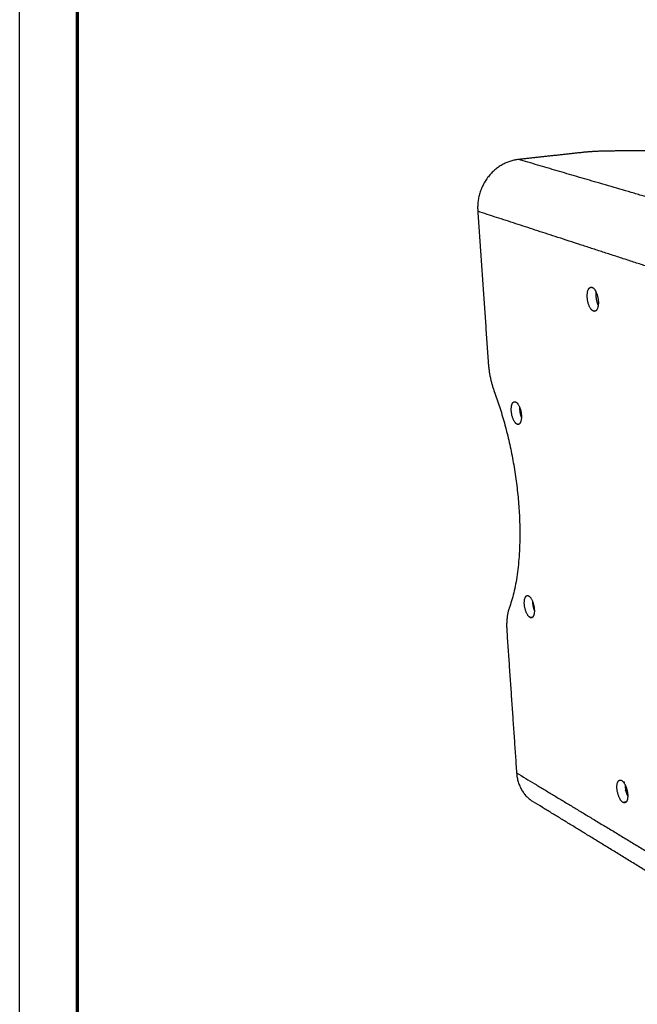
# Model space of a CAD drawing. Header units: millimetres. Extents: x 15867 to 16867, y -4769 to -3769.
# Tile 1 of 13: x 15867 to 16027, y -4514 to -4259. Entities that reach past the tile are written whole.
import ezdxf

# ---------------------------------------------------------------- set-up
doc = ezdxf.new("R2010")
doc.units = ezdxf.units.MM
doc.layers.add('ROXX NEO mini i_Grid', color=7, linetype='Continuous', true_color=0x000000)

msp = doc.modelspace()

# ---------------------------------------------------------------- linework, layer by layer
at = {"layer": 'ROXX NEO mini i_Grid'}
msp.add_line((15866.86, -4769.19), (15866.86, -3769.19), dxfattribs=at)
at = {"layer": 'ROXX NEO mini i_Grid', "color": 250, "lineweight": 70, "true_color": 0x1a171b}
msp.add_line((15881.86, -4754.19), (15881.86, -3784.19), dxfattribs=at)
at = {"layer": 'ROXX NEO mini i_Grid', "color": 18, "true_color": 0x000000}
for points, weights in [([(16012.48, -4293.79), (16004.33, -4294.68), (15996.09, -4295.58)], [764.510094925, 759.940225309, 755.370355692]), ([(16012.48, -4293.79), (16004.33, -4294.68), (15996.09, -4295.58)], [764.510094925, 759.940225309, 755.370355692]), ([(16019.43, -4293.4), (16015.78, -4293.43), (16012.48, -4293.79)], [766.542092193, 730.908025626, 764.510094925]), ([(16019.43, -4293.4), (16015.78, -4293.43), (16012.48, -4293.79)], [766.542092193, 730.908025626, 764.510094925]), ([(16037.98, -4293.24), (16028.71, -4293.32), (16019.43, -4293.4)], [767.376223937, 766.959158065, 766.542092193]), ([(16037.98, -4293.24), (16028.71, -4293.32), (16019.43, -4293.4)], [767.376223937, 766.959158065, 766.542092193]), ([(15996.09, -4295.58), (15984.7, -4296.83), (15985.54, -4309)], [755.370355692, 529.728148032, 752.078137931]), ([(15996.09, -4295.58), (15984.7, -4296.83), (15985.54, -4309)], [755.370355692, 529.728148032, 752.078137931]), ([(15985.54, -4309), (15986.91, -4328.73), (15988.26, -4348.2)], [752.078137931, 756.871402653, 761.664667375]), ([(15985.54, -4309), (15986.91, -4328.73), (15988.26, -4348.2)], [752.078137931, 756.871402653, 761.664667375]), ([(15988.26, -4348.2), (15988.53, -4352.11), (15989.82, -4355.62)], [761.664667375, 720.33936099, 761.765511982]), ([(15988.26, -4348.2), (15988.53, -4352.11), (15989.82, -4355.62)], [761.664667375, 720.33936099, 761.765511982]), ([(15989.82, -4355.62), (16002.01, -4388.74), (15993.68, -4411.73)], [761.765511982, 591.104772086, 775.957756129]), ([(15989.82, -4355.62), (16002.01, -4388.74), (15993.68, -4411.73)], [761.765511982, 591.104772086, 775.957756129]), ([(15993.68, -4411.73), (15992.82, -4414.12), (15993.08, -4417.86)], [775.957756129, 735.181675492, 779.318434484]), ([(15993.68, -4411.73), (15992.82, -4414.12), (15993.08, -4417.86)], [775.957756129, 735.181675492, 779.318434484]), ([(15993.08, -4417.86), (15994.35, -4436.24), (15995.6, -4454.38)], [779.318434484, 784.111699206, 788.904963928]), ([(15993.08, -4417.86), (15994.35, -4436.24), (15995.6, -4454.38)], [779.318434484, 784.111699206, 788.904963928]), ([(15995.6, -4454.38), (15995.95, -4459.42), (15999.91, -4461.85)], [788.904963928, 718.498941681, 793.279667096]), ([(15995.6, -4454.38), (15995.95, -4459.42), (15999.91, -4461.85)], [788.904963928, 718.498941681, 793.279667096]), ([(16042.46, -4487.91), (16020.34, -4474.36), (15999.91, -4461.85)], [626.348947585, 652.18459026, 678.020232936]), ([(16042.46, -4487.91), (16020.34, -4474.36), (15999.91, -4461.85)], [626.348947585, 652.18459026, 678.020232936])]:
    msp.add_rational_spline(points, weights, degree=2, dxfattribs=at)
at = {"layer": 'ROXX NEO mini i_Grid', "color": 18, "lineweight": -3, "true_color": 0x000000}
for points, weights in [([(16040.63, -4308.6), (16017.43, -4301.82), (15996.09, -4295.58)], [694.915257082, 725.142806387, 755.370355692]), ([(16029.38, -4323.26), (16006.54, -4315.83), (15985.54, -4309)], [691.623039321, 721.850588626, 752.078137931]), ([(16014.85, -4328.66), (16015, -4328.64), (16015.15, -4328.62)], [661.133735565, 661.205856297, 661.277977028]), ([(16014.85, -4328.66), (16015, -4328.64), (16015.16, -4328.69)], [713.758565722, 709.324475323, 713.326145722]), ([(16015.16, -4328.69), (16015.16, -4328.69), (16015.16, -4328.69)], [713.330341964, 713.328243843, 713.326145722]), ([(16015.84, -4334.89), (16015.69, -4334.91), (16015.53, -4334.85)], [714.30087608, 710.009076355, 714.749000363]), ([(15995.03, -4358.29), (15995.18, -4358.27), (15995.35, -4358.34)], [754.176884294, 748.057830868, 753.678870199]), ([(15995.73, -4364.11), (15996.06, -4364.06), (15996.39, -4364.01)], [755.10172484, 755.281878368, 755.462031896]), ([(15996.06, -4364.16), (15995.9, -4364.19), (15995.73, -4364.11)], [754.589012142, 748.640233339, 755.10172484]), ([(15996.26, -4364.13), (15996.16, -4364.14), (15996.06, -4364.16)], [691.361657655, 691.310660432, 691.259663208]), ([(15998.33, -4408.49), (15998.51, -4408.45), (15998.72, -4408.56)], [766.855325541, 757.342316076, 766.233469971]), ([(15999.09, -4414.15), (15999.46, -4414.07), (15999.84, -4414)], [767.656324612, 767.86589954, 768.075474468]), ([(15999.49, -4414.22), (15999.3, -4414.25), (15999.09, -4414.15)], [767.01996524, 757.722790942, 767.656324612]), ([(15995.6, -4454.38), (16015.98, -4466.67), (16038.06, -4479.98)], [788.904963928, 758.677414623, 728.449865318]), ([(16022.33, -4456.24), (16022.56, -4456.19), (16022.82, -4456.34)], [744.766136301, 731.476368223, 744.015167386]), ([(16023.62, -4456.9), (16023.46, -4456.81), (16023.26, -4456.72)], [801.634846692, 781.247820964, 764.448234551]), ([(16024.31, -4459.29), (16024.03, -4459.13), (16023.74, -4458.96)], [801.350725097, 801.771777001, 802.192828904]), ([(16023.16, -4462.01), (16023.63, -4461.9), (16024.09, -4461.79)], [745.438022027, 745.69663357, 745.955245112]), ([(16023.67, -4462.11), (16023.43, -4462.16), (16023.16, -4462.01)], [744.671956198, 731.640254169, 745.438022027])]:
    msp.add_rational_spline(points, weights, degree=2, dxfattribs=at)
for points, weights, knots in [([(16015.53, -4334.85), (16014.24, -4334.4), (16013.94, -4331.61), (16013.63, -4328.82), (16014.85, -4328.66)], [714.749000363, 533.401384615, 716.030390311, 532.736197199, 713.758565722], [0, 0, 0, 3.728324, 3.728324, 7.456647, 7.456647, 7.456647]), ([(16015.16, -4328.69), (16016.44, -4329.14), (16016.75, -4331.93), (16017.06, -4334.72), (16015.84, -4334.89)], [713.326145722, 530.68905573, 712.042849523, 531.342567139, 714.30087608], [0, 0, 0, 3.71849, 3.71849, 7.43698, 7.43698, 7.43698]), ([(16016.19, -4329.83), (16016.09, -4330.51), (16016.18, -4331.31), (16016.31, -4332.54), (16016.79, -4333.48)], [633.323256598, 652.829272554, 717.215461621, 622.701867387, 625.509051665], [2.975241, 2.975241, 2.975241, 4.282738, 4.282738, 6.209014, 6.209014, 6.209014]), ([(15995.73, -4364.11), (15994.58, -4363.62), (15994.27, -4361.04), (15993.96, -4358.46), (15995.03, -4358.29)], [755.10172484, 567.467351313, 756.390868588, 566.850645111, 754.176884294], [0, 0, 0, 3.687312, 3.687312, 7.374624, 7.374624, 7.374624]), ([(15995.35, -4358.34), (15996.5, -4358.82), (15996.81, -4361.4), (15997.13, -4363.99), (15996.06, -4364.16)], [753.678870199, 564.74876851, 752.388063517, 565.354712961, 754.589012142], [0, 0, 0, 3.678142, 3.678142, 7.356285, 7.356285, 7.356285]), ([(15999.09, -4414.15), (15997.99, -4413.57), (15997.66, -4411.13), (15997.33, -4408.68), (15998.33, -4408.49)], [767.656324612, 584.470470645, 768.958641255, 583.943315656, 766.855325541], [0, 0, 0, 3.610222, 3.610222, 7.220444, 7.220444, 7.220444]), ([(15998.72, -4408.56), (15999.82, -4409.12), (16000.15, -4411.57), (16000.49, -4414.02), (15999.49, -4414.22)], [766.233469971, 581.765337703, 764.929733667, 582.282166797, 767.01996524], [0, 0, 0, 3.601212, 3.601212, 7.202424, 7.202424, 7.202424]), ([(16023.16, -4462.01), (16022.01, -4461.33), (16021.66, -4458.91), (16021.3, -4456.48), (16022.33, -4456.24)], [745.438022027, 575.115354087, 746.752084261, 574.678987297, 744.766136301], [0, 0, 0, 3.530062, 3.530062, 7.060125, 7.060125, 7.060125]), ([(16022.82, -4456.34), (16023.98, -4457.01), (16024.33, -4459.44), (16024.69, -4461.87), (16023.67, -4462.11)], [744.015167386, 572.434733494, 742.699862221, 572.860647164, 744.671956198], [0, 0, 0, 3.520689, 3.520689, 7.041378, 7.041378, 7.041378]), ([(16023.73, -4457.42), (16023.71, -4457.89), (16023.79, -4458.41), (16023.95, -4459.52), (16024.41, -4460.42)], [681.307605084, 702.943994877, 747.937155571, 657.866404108, 661.81879455], [3.559429, 3.559429, 3.559429, 4.480999, 4.480999, 6.33055, 6.33055, 6.33055])]:
    msp.add_rational_spline(points, weights, degree=2, knots=knots, dxfattribs=at)
at = {"layer": 'ROXX NEO mini i_Grid', "color": 18, "true_color": 0x000000}
for points, weights, knots in [([(15996.38, -4359.68), (15996.35, -4360.17), (15996.42, -4360.71), (15996.53, -4361.64), (15996.86, -4362.44)], [684.614499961, 708.463473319, 757.575939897, 676.013725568, 664.525856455], [3.369808, 3.369808, 3.369808, 4.323749, 4.323749, 5.913144, 5.913144, 5.913144]), ([(15996.38, -4359.68), (15996.35, -4360.17), (15996.42, -4360.71), (15996.53, -4361.64), (15996.86, -4362.44)], [684.614499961, 708.463473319, 757.575939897, 676.013725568, 664.525856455], [3.369808, 3.369808, 3.369808, 4.323749, 4.323749, 5.913144, 5.913144, 5.913144]), ([(15999.71, -4409.89), (15999.71, -4410.29), (15999.77, -4410.72), (15999.89, -4411.62), (16000.21, -4412.4)], [706.82907594, 729.716290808, 770.143712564, 689.462329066, 678.991951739], [3.613187, 3.613187, 3.613187, 4.400839, 4.400839, 5.977249, 5.977249, 5.977249]), ([(15999.71, -4409.89), (15999.71, -4410.29), (15999.77, -4410.72), (15999.89, -4411.62), (16000.21, -4412.4)], [706.82907594, 729.716290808, 770.143712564, 689.462329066, 678.991951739], [3.613187, 3.613187, 3.613187, 4.400839, 4.400839, 5.977249, 5.977249, 5.977249])]:
    msp.add_rational_spline(points, weights, degree=2, knots=knots, dxfattribs=at)

doc.saveas('drawing.dxf')
